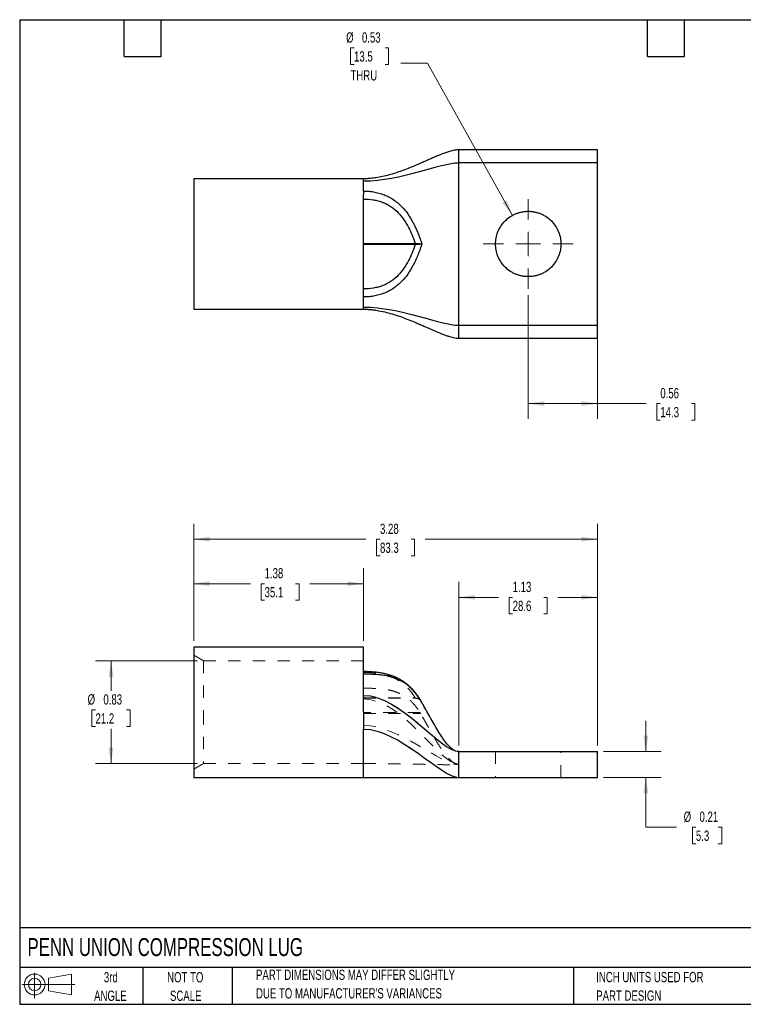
# Model space of a CAD drawing. Header units: inches. Extents: x 0.2 to 10.8, y 0.2 to 8.2.
# Tile 1 of 2: x 0.2 to 6.1, y 0.2 to 8.2. Entities that reach past the tile are written whole.
import ezdxf

# ---------------------------------------------------------------- set-up
doc = ezdxf.new("R2010")
doc.units = ezdxf.units.IN
doc.header["$MEASUREMENT"] = 0
doc.linetypes.add('HIDDEN', pattern=[0.075, 0.05, -0.025])
doc.layers.add('TEXT', color=140, linetype='Continuous', lineweight=25)
doc.styles.add('SLDTEXTSTYLE0', font='TXT', dxfattribs={"width": 0.7})
doc.dimstyles.new('SLDDIMSTYLE0', dxfattribs={"dimtxt": 0.084961, "dimasz": 0.13, "dimexe": 0, "dimexo": 0.0625, "dimgap": 0.02124, "dimtad": 0, "dimtih": 1, "dimtoh": 1, "dimrnd": 1e-09, "dimzin": 12, "dimdsep": 46, "dimtxsty": 'SLDTEXTSTYLE0', "dimsah": 1, "dimcen": 0.09, "dimadec": 0, "dimazin": 3, "dimtfac": 1, "dimtofl": 0, "dimtmove": 0, "dimatfit": 3, "dimfxl": 0, "dimfrac": 2, "dimtolj": 1, "dimtzin": 12, "dimarcsym": 0})
doc.dimstyles.new('SLDDIMSTYLE1', dxfattribs={"dimtxt": 0.084961, "dimasz": 0.13, "dimexe": 0, "dimexo": 0.0625, "dimgap": 0.02124, "dimtad": 0, "dimtih": 1, "dimtoh": 1, "dimrnd": 1e-09, "dimdsep": 46, "dimtxsty": 'SLDTEXTSTYLE0', "dimsah": 1, "dimcen": 0.09, "dimadec": 0, "dimazin": 2, "dimtfac": 1, "dimtofl": 0, "dimtmove": 0, "dimatfit": 3, "dimfxl": 0, "dimfrac": 2, "dimtolj": 1, "dimtzin": 12, "dimarcsym": 0})
doc.dimstyles.new('SLDDIMSTYLE2', dxfattribs={"dimtxt": 0.084961, "dimasz": 0.13, "dimexe": 0, "dimexo": 0.0625, "dimgap": 0.02124, "dimtad": 0, "dimtih": 1, "dimtoh": 1, "dimrnd": 1e-09, "dimdsep": 46, "dimtxsty": 'SLDTEXTSTYLE0', "dimsah": 1, "dimcen": 0.09, "dimadec": 0, "dimazin": 2, "dimtfac": 1, "dimtmove": 0, "dimatfit": 0, "dimfxl": 0, "dimfrac": 2, "dimtolj": 1, "dimtzin": 12, "dimarcsym": 0})
doc.dimstyles.new('SLDDIMSTYLE3', dxfattribs={"dimtxt": 0.084961, "dimasz": 0.13, "dimexe": 0, "dimexo": 0.0625, "dimgap": 0.02124, "dimtad": 0, "dimtih": 1, "dimtoh": 1, "dimrnd": 1e-09, "dimdsep": 46, "dimtxsty": 'SLDTEXTSTYLE0', "dimsah": 1, "dimcen": 0, "dimadec": 0, "dimazin": 2, "dimtfac": 1, "dimtofl": 0, "dimtmove": 0, "dimatfit": 3, "dimfxl": 0, "dimfrac": 2, "dimtolj": 1, "dimtzin": 12, "dimarcsym": 0})

# ---------------------------------------------------------------- blocks, each defined once
blk = doc.blocks.new('Block11')
at = {"color": 7, "linetype": 'Continuous', "lineweight": 18}
for p, q in [((0.1019, 0.2091), (0.1019, 0)), ((0.2157, 0.1641), (0.4006, 0.1981)), ((0.2157, 0.0628), (0.2157, 0.1641)), ((0.4006, 0.1981), (0.4006, 0.0288)), ((0, 0.1135), (0.4281, 0.1135)), ((0.2157, 0.0628), (0.4006, 0.0288))]:
    blk.add_line(p, q, dxfattribs=at)
for radius in [0.0846, 0.0506]:
    blk.add_circle((0.1019, 0.1135), radius, dxfattribs=at)
blk = doc.blocks.new('Block12')
at = {"color": 7, "linetype": 'Continuous'}
blk.add_blockref('Block11', (0, 0), dxfattribs=at)
blk = doc.blocks.new('_D')
at = {"color": 7, "linetype": 'Continuous', "lineweight": 0}
for p, q in [((1.6637, 3.2031), (1.6637, 3.7927)), ((3.0437, 3.2031), (3.0437, 3.7927)), ((1.6637, 3.6677), (2.1245, 3.6677)), ((2.2396, 3.6677), (2.2111, 3.6677)), ((2.2111, 3.6677), (2.2111, 3.5327)), ((2.4921, 3.6677), (2.5206, 3.6677)), ((2.5206, 3.6677), (2.5206, 3.5327)), ((3.0437, 3.6677), (2.6072, 3.6677)), ((2.2111, 3.5327), (2.2396, 3.5327)), ((2.5206, 3.5327), (2.4921, 3.5327))]:
    blk.add_line(p, q, dxfattribs=at)
at = {"color": 7, "linetype": 'Continuous', "lineweight": 18}
for points in [[(1.6637, 3.6677), (1.7937, 3.6477), (1.7937, 3.6877)], [(3.0437, 3.6677), (2.9137, 3.6877), (2.9137, 3.6477)]]:
    blk.add_solid(points, dxfattribs=at)
at = {"color": 7, "linetype": 'Continuous', "lineweight": 18, "char_height": 0.08333, "attachment_point": 1, "style": 'SLDTEXTSTYLE0'}
for s, insert in [('1.38', (2.2396, 3.7941)), ('35.1', (2.2396, 3.6401))]:
    blk.add_mtext(s, dxfattribs=dict(at, insert=insert))
blk = doc.blocks.new('_D_1')
at = {"color": 7, "linetype": 'Continuous', "lineweight": 0}
for p, q in [((3.8187, 2.3531), (3.8187, 3.6816)), ((4.9437, 2.3531), (4.9437, 3.6816)), ((3.8187, 3.5566), (4.1398, 3.5566)), ((4.2549, 3.5566), (4.2264, 3.5566)), ((4.2264, 3.5566), (4.2264, 3.4215)), ((4.5074, 3.5566), (4.5359, 3.5566)), ((4.5359, 3.5566), (4.5359, 3.4215)), ((4.9437, 3.5566), (4.6226, 3.5566)), ((4.2264, 3.4215), (4.2549, 3.4215)), ((4.5359, 3.4215), (4.5074, 3.4215))]:
    blk.add_line(p, q, dxfattribs=at)
at = {"color": 7, "linetype": 'Continuous', "lineweight": 18}
for points in [[(3.8187, 3.5566), (3.9487, 3.5366), (3.9487, 3.5766)], [(4.9437, 3.5566), (4.8137, 3.5766), (4.8137, 3.5366)]]:
    blk.add_solid(points, dxfattribs=at)
at = {"color": 7, "linetype": 'Continuous', "lineweight": 18, "char_height": 0.08333, "attachment_point": 1, "style": 'SLDTEXTSTYLE0'}
for s, insert in [('1.13', (4.2549, 3.683)), ('28.6', (4.2549, 3.5289))]:
    blk.add_mtext(s, dxfattribs=dict(at, insert=insert))
blk = doc.blocks.new('_D_2')
at = {"color": 7, "linetype": 'Continuous', "lineweight": 0}
for p, q in [((1.6637, 3.2031), (1.6637, 4.154)), ((4.9437, 2.3531), (4.9437, 4.154)), ((1.6637, 4.029), (3.0623, 4.029)), ((3.1774, 4.029), (3.1489, 4.029)), ((3.1489, 4.029), (3.1489, 3.894)), ((3.4299, 4.029), (3.4584, 4.029)), ((3.4584, 4.029), (3.4584, 3.894)), ((4.9437, 4.029), (3.5451, 4.029)), ((3.1489, 3.894), (3.1774, 3.894)), ((3.4584, 3.894), (3.4299, 3.894))]:
    blk.add_line(p, q, dxfattribs=at)
at = {"color": 7, "linetype": 'Continuous', "lineweight": 18}
for points in [[(1.6637, 4.029), (1.7937, 4.009), (1.7937, 4.049)], [(4.9437, 4.029), (4.8137, 4.049), (4.8137, 4.009)]]:
    blk.add_solid(points, dxfattribs=at)
at = {"color": 7, "linetype": 'Continuous', "lineweight": 18, "char_height": 0.08333, "attachment_point": 1, "style": 'SLDTEXTSTYLE0'}
for s, insert in [('3.28', (3.1774, 4.1554)), ('83.3', (3.1774, 4.0014))]:
    blk.add_mtext(s, dxfattribs=dict(at, insert=insert))
blk = doc.blocks.new('_D_3')
at = {"color": 7, "linetype": 'Continuous', "lineweight": 0}
for p, q in [((1.6937, 3.0401), (0.8672, 3.0401)), ((0.9922, 3.0401), (0.9922, 2.7965)), ((0.866, 2.6424), (0.8374, 2.6424)), ((0.8374, 2.6424), (0.8374, 2.5074)), ((1.1184, 2.6424), (1.147, 2.6424)), ((1.147, 2.6424), (1.147, 2.5074)), ((0.8374, 2.5074), (0.866, 2.5074)), ((0.9922, 2.2061), (0.9922, 2.4884)), ((1.147, 2.5074), (1.1184, 2.5074)), ((1.6937, 2.2061), (0.8672, 2.2061))]:
    blk.add_line(p, q, dxfattribs=at)
at = {"color": 7, "linetype": 'Continuous', "lineweight": 18}
for points in [[(0.9922, 3.0401), (0.9722, 2.9101), (1.0122, 2.9101)], [(0.9922, 2.2061), (1.0122, 2.3361), (0.9722, 2.3361)]]:
    blk.add_solid(points, dxfattribs=at)
at = {"color": 7, "linetype": 'Continuous', "lineweight": 18, "char_height": 0.08333, "attachment_point": 1, "style": 'SLDTEXTSTYLE0'}
for s, insert in [('%%c', (0.8018, 2.7689)), ('0.83', (0.9301, 2.7689)), ('21.2', (0.866, 2.6148))]:
    blk.add_mtext(s, dxfattribs=dict(at, insert=insert))
blk = doc.blocks.new('_D_4')
at = {"color": 7, "linetype": 'Continuous', "lineweight": 0}
for p, q in [((5.3375, 2.3031), (5.3375, 2.5531)), ((4.9937, 2.3031), (5.4625, 2.3031)), ((4.9937, 2.0931), (5.4625, 2.0931)), ((5.3375, 1.689), (5.3375, 2.0931)), ((5.5875, 1.689), (5.3375, 1.689)), ((5.7441, 1.689), (5.7156, 1.689)), ((5.7156, 1.689), (5.7156, 1.554)), ((5.9259, 1.689), (5.9544, 1.689)), ((5.9544, 1.689), (5.9544, 1.554)), ((5.7156, 1.554), (5.7441, 1.554)), ((5.9544, 1.554), (5.9259, 1.554))]:
    blk.add_line(p, q, dxfattribs=at)
at = {"color": 7, "linetype": 'Continuous', "lineweight": 18}
for points in [[(5.3375, 2.3031), (5.3575, 2.4331), (5.3175, 2.4331)], [(5.3375, 2.0931), (5.3175, 1.9631), (5.3575, 1.9631)]]:
    blk.add_solid(points, dxfattribs=at)
at = {"color": 7, "linetype": 'Continuous', "lineweight": 18, "char_height": 0.08333, "attachment_point": 1, "style": 'SLDTEXTSTYLE0'}
for s, insert in [('%%c', (5.6446, 1.8155)), ('0.21', (5.7729, 1.8155)), ('5.3', (5.7441, 1.6614))]:
    blk.add_mtext(s, dxfattribs=dict(at, insert=insert))
blk = doc.blocks.new('_D_7')
at = {"color": 7, "linetype": 'Continuous', "lineweight": 0}
for p, q in [((2.9664, 8.0211), (2.9379, 8.0211)), ((2.9379, 8.0211), (2.9379, 7.886)), ((3.2189, 8.0211), (3.2474, 8.0211)), ((3.2474, 8.0211), (3.2474, 7.886)), ((2.9379, 7.886), (2.9664, 7.886)), ((3.2474, 7.886), (3.2189, 7.886)), ((3.5643, 7.8977), (3.3456, 7.8977)), ((4.2527, 6.6596), (3.5643, 7.8977))]:
    blk.add_line(p, q, dxfattribs=at)
at = {"color": 7, "linetype": 'Continuous', "lineweight": 18}
blk.add_solid([(4.2527, 6.6596), (4.207, 6.783), (4.172, 6.7635)], dxfattribs=at)
at = {"color": 7, "linetype": 'Continuous', "lineweight": 18, "char_height": 0.08333, "attachment_point": 1, "style": 'SLDTEXTSTYLE0'}
for s, insert in [('%%c', (2.9023, 8.1475)), ('0.53', (3.0306, 8.1475)), ('13.5', (2.9664, 7.9934)), ('THRU', (2.9374, 7.8394))]:
    blk.add_mtext(s, dxfattribs=dict(at, insert=insert))
blk = doc.blocks.new('_D_8')
at = {"color": 7, "linetype": 'Continuous', "lineweight": 0}
for p, q in [((4.3817, 6.0121), (4.3817, 5.0059)), ((4.9437, 5.7171), (4.9437, 5.0059)), ((4.3817, 5.1309), (4.9437, 5.1309)), ((4.9437, 5.1309), (5.3396, 5.1309)), ((5.4548, 5.1309), (5.4263, 5.1309)), ((5.4263, 5.1309), (5.4263, 4.9959)), ((5.7073, 5.1309), (5.7358, 5.1309)), ((5.7358, 5.1309), (5.7358, 4.9959)), ((5.4263, 4.9959), (5.4548, 4.9959)), ((5.7358, 4.9959), (5.7073, 4.9959))]:
    blk.add_line(p, q, dxfattribs=at)
at = {"color": 7, "linetype": 'Continuous', "lineweight": 18}
for points in [[(4.3817, 5.1309), (4.5117, 5.1109), (4.5117, 5.1509)], [(4.9437, 5.1309), (4.8137, 5.1509), (4.8137, 5.1109)]]:
    blk.add_solid(points, dxfattribs=at)
at = {"color": 7, "linetype": 'Continuous', "lineweight": 18, "char_height": 0.08333, "attachment_point": 1, "style": 'SLDTEXTSTYLE0'}
for s, insert in [('0.56', (5.4548, 5.2574)), ('14.3', (5.4548, 5.1033))]:
    blk.add_mtext(s, dxfattribs=dict(at, insert=insert))
blk = doc.blocks.new('SW_CENTERMARKSYMBOL_0')
at = {"color": 0, "linetype": 'Continuous', "lineweight": 18}
for p, q in [((0, 0.2), (0, 0.3655)), ((0, 0), (0, 0.1)), ((-0.2, 0), (-0.3655, 0)), ((0, 0), (-0.1, 0)), ((0, 0), (0, -0.1)), ((0, 0), (0.1, 0)), ((0.2, 0), (0.3655, 0)), ((0, -0.2), (0, -0.3655))]:
    blk.add_line(p, q, dxfattribs=at)

msp = doc.modelspace()

# ---------------------------------------------------------------- linework, layer by layer
for p, q in [((4.9437, 7.1931), (3.8187, 7.1931)), ((3.8187, 5.7671), (3.8187, 7.0881)), ((4.9437, 7.0881), (3.8187, 7.0881)), ((4.9437, 5.7671), (4.9437, 7.0881)), ((3.0437, 6.9576), (1.6637, 6.9576)), ((1.6637, 6.9576), (1.6637, 5.8976)), ((3.0437, 5.9973), (3.0437, 6.8298)), ((3.0437, 6.4326), (3.4637, 6.4326)), ((3.4637, 6.4226), (3.0437, 6.4226)), ((3.4637, 6.4226), (3.4637, 6.4326)), ((1.6637, 5.8976), (3.0437, 5.8976)), ((3.8187, 5.7671), (4.9437, 5.7671)), ((3.8187, 5.6621), (4.9437, 5.6621)), ((3.0437, 3.1531), (1.6637, 3.1531)), ((1.6637, 3.1531), (1.6637, 2.6231)), ((3.0437, 2.9325), (3.0437, 3.1531)), ((3.5107, 2.7142), (3.5174, 2.7029)), ((3.5174, 2.7029), (3.5111, 2.7131)), ((3.8187, 2.3031), (4.9437, 2.3031)), ((1.6637, 2.0931), (3.0437, 2.0931)), ((3.0437, 2.0931), (3.8187, 2.0931)), ((3.8187, 2.0931), (4.9437, 2.0931))]:
    msp.add_line(p, q)
at = {"color": 7, "linetype": 'HIDDEN', "lineweight": 18}
for p, q in [((1.7437, 3.0401), (1.6636, 3.0863)), ((1.7437, 3.0401), (1.7437, 2.6231)), ((3.0437, 3.0401), (1.7437, 3.0401)), ((3.0437, 2.9325), (3.0437, 2.9105)), ((3.0437, 2.62), (3.0437, 2.8183)), ((3.0437, 2.7389), (3.4637, 2.7389)), ((3.0437, 2.7376), (3.4637, 2.7376)), ((3.4637, 2.7389), (3.4637, 2.7376)), ((3.5066, 2.7166), (3.5174, 2.7029)), ((3.5072, 2.72), (3.5107, 2.7142)), ((1.7437, 2.6231), (1.7437, 2.2061)), ((3.5025, 2.62), (3.0437, 2.62)), ((3.0437, 2.6133), (3.5067, 2.6133)), ((4.1162, 2.3031), (4.1162, 2.0931)), ((4.6472, 2.0931), (4.6472, 2.3031)), ((1.6636, 2.1598), (1.7437, 2.2061)), ((1.7437, 2.2061), (3.0437, 2.2061)), ((3.8187, 2.1956), (3.8187, 2.2006))]:
    msp.add_line(p, q, dxfattribs=at)
for points, knots in [([(3.8187, 7.1931), (3.8122, 7.1928), (3.7991, 7.1924), (3.7731, 7.1881), (3.7424, 7.1801), (3.709, 7.1689), (3.6797, 7.1578), (3.6545, 7.1476), (3.6328, 7.1385), (3.6138, 7.1304), (3.5924, 7.121), (3.5681, 7.1103), (3.538, 7.097), (3.5038, 7.082), (3.4631, 7.0644), (3.4171, 7.0454), (3.3676, 7.0261), (3.3166, 7.008), (3.2645, 6.9918), (3.2114, 6.9779), (3.1628, 6.968), (3.1195, 6.9619), (3.0818, 6.9583), (3.0564, 6.9578), (3.0437, 6.9576)], [0, 0, 0, 0, 0.020667, 0.042303, 0.087545, 0.132323, 0.172877, 0.207056, 0.237798, 0.265205, 0.288761, 0.330262, 0.371048, 0.420227, 0.479063, 0.546425, 0.615164, 0.683171, 0.749723, 0.814263, 0.87706, 0.918295, 0.959168, 1, 1, 1, 1]), ([(4.9437, 7.0881), (4.9437, 7.1018), (4.9437, 7.1156), (4.9437, 7.141), (4.9437, 7.1526), (4.9437, 7.1721), (4.9437, 7.1798), (4.9437, 7.1904), (4.9437, 7.1931), (4.9437, 7.1931)], [0, 0, 0, 0, 0.25, 0.25, 0.5, 0.5, 0.75, 0.75, 1, 1, 1, 1]), ([(3.0437, 6.8576), (3.046, 6.8577), (3.051, 6.8578), (3.0587, 6.8577), (3.0679, 6.8573), (3.0784, 6.8567), (3.0937, 6.8554), (3.1128, 6.8532), (3.1428, 6.8482), (3.1803, 6.839), (3.223, 6.8234), (3.264, 6.8029), (3.3012, 6.7786), (3.3355, 6.7503), (3.3751, 6.7102), (3.4178, 6.6536), (3.4511, 6.594), (3.4742, 6.5441), (3.4895, 6.5069), (3.5041, 6.4679), (3.5129, 6.4412), (3.5174, 6.4276)], [0, 0, 0, 0, 0.009554, 0.020018, 0.0314, 0.046985, 0.062658, 0.093629, 0.125067, 0.186181, 0.250155, 0.310878, 0.375186, 0.436059, 0.500474, 0.619293, 0.749735, 0.808837, 0.870323, 0.934088, 1, 1, 1, 1]), ([(3.0437, 6.8576), (3.0437, 6.8554), (3.0437, 6.8509), (3.0437, 6.844), (3.0437, 6.837), (3.0437, 6.8322), (3.0437, 6.8298)], [0, 0, 0, 0, 0.253041, 0.50398, 0.75293, 1, 1, 1, 1]), ([(3.0437, 6.7923), (3.0705, 6.7923), (3.097, 6.7903), (3.1364, 6.7839), (3.1496, 6.7812), (3.1753, 6.7745), (3.1879, 6.7706), (3.2123, 6.7613), (3.2242, 6.756), (3.2471, 6.7441), (3.2583, 6.7374), (3.29, 6.7157), (3.3089, 6.6992), (3.3431, 6.6632), (3.3582, 6.644), (3.3853, 6.6043), (3.3974, 6.5837), (3.4195, 6.5415), (3.4295, 6.5199), (3.4477, 6.4765), (3.456, 6.4546), (3.4637, 6.4326)], [0, 0, 0, 0, 0.125, 0.125, 0.1875, 0.1875, 0.25, 0.25, 0.3125, 0.3125, 0.375, 0.375, 0.5, 0.5, 0.625, 0.625, 0.75, 0.75, 0.875, 0.875, 1, 1, 1, 1]), ([(4.3817, 6.1621), (4.3784, 6.1621), (4.372, 6.1622), (4.3623, 6.1627), (4.3526, 6.1636), (4.343, 6.1649), (4.3281, 6.1673), (4.3082, 6.172), (4.2835, 6.1805), (4.2593, 6.1914), (4.2281, 6.2097), (4.1926, 6.2385), (4.1581, 6.281), (4.1335, 6.3286), (4.1192, 6.378), (4.1147, 6.4276), (4.1192, 6.4771), (4.1335, 6.5266), (4.1581, 6.5742), (4.1926, 6.6167), (4.2281, 6.6455), (4.2593, 6.6637), (4.2835, 6.6747), (4.3082, 6.6832), (4.3302, 6.6883), (4.3493, 6.6913), (4.3655, 6.6928), (4.3763, 6.693), (4.3817, 6.6931)], [0, 0, 0, 0, 0.011674, 0.023326, 0.034972, 0.046628, 0.058309, 0.089193, 0.120101, 0.152273, 0.184469, 0.250118, 0.315768, 0.380053, 0.441772, 0.500003, 0.558234, 0.619953, 0.684238, 0.749887, 0.815537, 0.847708, 0.879904, 0.910788, 0.941696, 0.961137, 0.980548, 1, 1, 1, 1]), ([(4.3817, 6.6931), (4.3849, 6.6931), (4.3914, 6.693), (4.4011, 6.6924), (4.4108, 6.6916), (4.4204, 6.6903), (4.4353, 6.6878), (4.4552, 6.6832), (4.4799, 6.6747), (4.504, 6.6637), (4.5352, 6.6455), (4.5708, 6.6167), (4.6052, 6.5742), (4.6299, 6.5266), (4.6441, 6.4771), (4.6487, 6.4276), (4.6441, 6.378), (4.6299, 6.3286), (4.6052, 6.281), (4.5708, 6.2385), (4.5352, 6.2097), (4.504, 6.1914), (4.4799, 6.1805), (4.4552, 6.172), (4.4332, 6.1668), (4.414, 6.1639), (4.3979, 6.1624), (4.3871, 6.1622), (4.3817, 6.1621)], [0, 0, 0, 0, 0.011674, 0.023326, 0.034972, 0.046628, 0.058309, 0.089193, 0.120101, 0.152273, 0.184469, 0.250118, 0.315768, 0.380053, 0.441772, 0.500003, 0.558234, 0.619953, 0.684238, 0.749887, 0.815537, 0.847708, 0.879904, 0.910788, 0.941696, 0.961137, 0.980548, 1, 1, 1, 1]), ([(3.5174, 6.4276), (3.5148, 6.4198), (3.5098, 6.4042), (3.5018, 6.3813), (3.4935, 6.359), (3.485, 6.3372), (3.4761, 6.316), (3.467, 6.2954), (3.4483, 6.2562), (3.4178, 6.2015), (3.375, 6.1448), (3.3353, 6.1047), (3.301, 6.0764), (3.2639, 6.0522), (3.2231, 6.0318), (3.1804, 6.0162), (3.1429, 6.007), (3.1126, 6.0019), (3.0895, 5.9993), (3.0665, 5.9976), (3.0513, 5.9974), (3.0437, 5.9973)], [0, 0, 0, 0, 0.037933, 0.075186, 0.111731, 0.147542, 0.182597, 0.216877, 0.250367, 0.380851, 0.499708, 0.564332, 0.625397, 0.689284, 0.749636, 0.813591, 0.874689, 0.906653, 0.938107, 0.969179, 1, 1, 1, 1]), ([(3.4637, 6.4226), (3.456, 6.4005), (3.4476, 6.3785), (3.4294, 6.3351), (3.4194, 6.3135), (3.3973, 6.2713), (3.3852, 6.2507), (3.3581, 6.2111), (3.3431, 6.1919), (3.3089, 6.1559), (3.2897, 6.1392), (3.2477, 6.1106), (3.225, 6.0987), (3.1881, 6.0847), (3.1754, 6.0807), (3.1498, 6.074), (3.1368, 6.0713), (3.0975, 6.0649), (3.0706, 6.0629), (3.0437, 6.0629)], [0, 0, 0, 0, 0.125, 0.125, 0.25, 0.25, 0.375, 0.375, 0.5, 0.5, 0.625, 0.625, 0.75, 0.75, 0.8125, 0.8125, 0.875, 0.875, 1, 1, 1, 1]), ([(3.4637, 6.4326), (3.465, 6.4325), (3.4677, 6.4324), (3.4718, 6.4322), (3.476, 6.4319), (3.4813, 6.4315), (3.4878, 6.431), (3.4947, 6.4304), (3.5015, 6.4297), (3.5079, 6.429), (3.5134, 6.4283), (3.5163, 6.4278), (3.5174, 6.4276)], [0, 0, 0, 0, 0.0584551, 0.1196429, 0.1835686, 0.2502104, 0.3669412, 0.4998963, 0.6083739, 0.7498921, 0.9054133, 1, 1, 1, 1]), ([(3.5174, 6.4276), (3.5167, 6.4275), (3.5152, 6.4272), (3.512, 6.4267), (3.5072, 6.4261), (3.5015, 6.4254), (3.4947, 6.4247), (3.4878, 6.4241), (3.48, 6.4235), (3.472, 6.423), (3.4664, 6.4227), (3.4637, 6.4226)], [0, 0, 0, 0, 0.0565746, 0.1397244, 0.2502525, 0.3917999, 0.5002682, 0.6332151, 0.7499736, 0.8804399, 1, 1, 1, 1]), ([(3.0437, 5.8976), (3.0562, 5.8974), (3.081, 5.8969), (3.1177, 5.8935), (3.1631, 5.8872), (3.2166, 5.8762), (3.2775, 5.8597), (3.3377, 5.84), (3.3973, 5.8178), (3.4485, 5.7969), (3.4909, 5.7788), (3.5237, 5.7645), (3.553, 5.7515), (3.5791, 5.74), (3.5994, 5.7311), (3.6154, 5.7241), (3.6279, 5.7188), (3.641, 5.7132), (3.6551, 5.7074), (3.6705, 5.7011), (3.6886, 5.694), (3.7095, 5.6862), (3.7315, 5.6787), (3.7535, 5.6722), (3.7745, 5.6671), (3.7962, 5.6631), (3.8113, 5.6624), (3.8187, 5.6621)], [0, 0, 0, 0, 0.040116, 0.079912, 0.119672, 0.191438, 0.265859, 0.343972, 0.424909, 0.507383, 0.559592, 0.607019, 0.649535, 0.687142, 0.72072, 0.738068, 0.756116, 0.774774, 0.793941, 0.815714, 0.839804, 0.868554, 0.900666, 0.925964, 0.95141, 0.976231, 1, 1, 1, 1]), ([(4.9437, 5.6621), (4.9437, 5.6621), (4.9437, 5.6648), (4.9437, 5.6753), (4.9437, 5.6831), (4.9437, 5.7026), (4.9437, 5.7142), (4.9437, 5.7396), (4.9437, 5.7533), (4.9437, 5.7671)], [0, 0, 0, 0, 0.25, 0.25, 0.5, 0.5, 0.75, 0.75, 1, 1, 1, 1]), ([(3.5121, 2.7121), (3.506, 2.7221), (3.4943, 2.7415), (3.4751, 2.7686), (3.4558, 2.7929), (3.4368, 2.814), (3.4178, 2.8326), (3.3995, 2.8485), (3.3814, 2.8625), (3.3624, 2.8756), (3.3409, 2.8888), (3.3173, 2.9011), (3.2945, 2.9112), (3.2771, 2.9179), (3.2631, 2.9228), (3.2489, 2.9273), (3.2293, 2.9327), (3.2038, 2.9387), (3.1723, 2.9444), (3.1347, 2.9492), (3.0911, 2.9526), (3.0601, 2.9531), (3.0437, 2.9533)], [0, 0, 0, 0, 0.080749, 0.156019, 0.22591, 0.290111, 0.347367, 0.397369, 0.440148, 0.481311, 0.527661, 0.578055, 0.621016, 0.653156, 0.669004, 0.692693, 0.724395, 0.764292, 0.812203, 0.867285, 0.929736, 1, 1, 1, 1]), ([(3.5111, 2.7131), (3.505, 2.7234), (3.4906, 2.7476), (3.4657, 2.7805), (3.4375, 2.8117), (3.4089, 2.8378), (3.3778, 2.8606), (3.3447, 2.88), (3.3105, 2.8957), (3.2721, 2.9088), (3.2299, 2.9189), (3.1848, 2.9258), (3.1382, 2.9299), (3.091, 2.9322), (3.0595, 2.9324), (3.0437, 2.9325)], [0, 0, 0, 0, 0.090975, 0.213431, 0.296199, 0.379766, 0.465015, 0.530805, 0.597852, 0.665264, 0.733017, 0.801255, 0.868145, 0.93413, 1, 1, 1, 1]), ([(3.8187, 2.3031), (3.8105, 2.304), (3.7938, 2.3059), (3.7707, 2.3188), (3.7491, 2.336), (3.7232, 2.3627), (3.6939, 2.4004), (3.6614, 2.4495), (3.6292, 2.5031), (3.5975, 2.559), (3.566, 2.6157), (3.5395, 2.6638), (3.5231, 2.6927), (3.5173, 2.7029)], [0, 0, 0, 0, 0.047614, 0.097621, 0.151501, 0.208822, 0.3143, 0.430093, 0.552794, 0.679032, 0.805864, 0.93154, 1, 1, 1, 1]), ([(1.6637, 2.6231), (1.6637, 2.5537), (1.6637, 2.4843), (1.6637, 2.3561), (1.6637, 2.2974), (1.6637, 2.1992), (1.6637, 2.16), (1.6637, 2.1069), (1.6637, 2.0931), (1.6637, 2.0931)], [0, 0, 0, 0, 0.25, 0.25, 0.5, 0.5, 0.75, 0.75, 1, 1, 1, 1]), ([(3.0437, 2.0931), (3.0437, 2.0931), (3.0437, 2.1026), (3.0437, 2.1398), (3.0437, 2.1674), (3.0437, 2.2378), (3.0437, 2.2805), (3.0437, 2.3767), (3.0437, 2.43), (3.0437, 2.4859)], [0, 0, 0, 0, 0.25, 0.25, 0.5, 0.5, 0.75, 0.75, 1, 1, 1, 1]), ([(4.9437, 2.1981), (4.9437, 2.2118), (4.9437, 2.2255), (4.9437, 2.2509), (4.9437, 2.2626), (4.9437, 2.282), (4.9437, 2.2898), (4.9437, 2.3003), (4.9437, 2.3031), (4.9437, 2.3031)], [0, 0, 0, 0, 0.25, 0.25, 0.5, 0.5, 0.75, 0.75, 1, 1, 1, 1]), ([(4.9437, 2.0931), (4.9437, 2.0931), (4.9437, 2.0958), (4.9437, 2.1063), (4.9437, 2.1141), (4.9437, 2.1335), (4.9437, 2.1452), (4.9437, 2.1706), (4.9437, 2.1843), (4.9437, 2.1981)], [0, 0, 0, 0, 0.25, 0.25, 0.5, 0.5, 0.75, 0.75, 1, 1, 1, 1])]:
    msp.add_open_spline(points, degree=3, knots=knots)
for points in [[(3.8187, 7.0881), (3.8187, 7.1007), (3.8187, 7.1267), (3.8187, 7.162), (3.8187, 7.187), (3.8187, 7.1931), (3.8187, 7.1931)], [(3.0437, 6.9395), (3.3477, 6.9395), (3.6667, 7.0881), (3.8187, 7.0881)], [(3.0437, 6.9395), (3.0437, 6.9515), (3.0437, 6.9576), (3.0437, 6.9576)], [(3.0437, 6.8576), (3.0437, 6.895), (3.0437, 6.923), (3.0437, 6.9395)], [(3.0437, 5.9156), (3.0437, 5.9322), (3.0437, 5.96), (3.0437, 5.9973)], [(3.0437, 5.9156), (3.3477, 5.9156), (3.6667, 5.7671), (3.8187, 5.7671)], [(3.0437, 5.8976), (3.0437, 5.8976), (3.0437, 5.9037), (3.0437, 5.9156)], [(3.8187, 5.6621), (3.8187, 5.6621), (3.8187, 5.6681), (3.8187, 5.6931), (3.8187, 5.7285), (3.8187, 5.7545), (3.8187, 5.7671)], [(3.0437, 2.7602), (3.0437, 2.822), (3.0437, 2.8806), (3.0437, 2.9325)], [(3.0437, 2.6231), (3.0437, 2.6693), (3.0437, 2.7156), (3.0437, 2.7602)], [(3.0437, 2.7602), (3.3477, 2.7602), (3.6667, 2.3031), (3.8187, 2.3031)], [(3.0437, 2.6231), (3.0437, 2.612), (3.0437, 2.5899), (3.0437, 2.5563), (3.0437, 2.522), (3.0437, 2.4982), (3.0437, 2.4859)], [(3.0437, 2.4859), (3.3375, 2.4859), (3.6718, 2.0931), (3.8187, 2.0931)], [(3.8187, 2.1981), (3.8187, 2.2125), (3.8187, 2.2412), (3.8187, 2.2765), (3.8187, 2.2985), (3.8187, 2.3031), (3.8187, 2.3031)], [(3.8187, 2.0931), (3.8187, 2.0931), (3.8187, 2.0977), (3.8187, 2.1196), (3.8187, 2.1549), (3.8187, 2.1837), (3.8187, 2.1981)]]:
    msp.add_open_spline(points, degree=3)
for points, knots in [([(3.4637, 2.7389), (3.456, 2.7517), (3.4476, 2.7644), (3.4294, 2.7895), (3.4194, 2.8019), (3.3973, 2.8263), (3.3852, 2.8382), (3.3581, 2.8611), (3.3431, 2.8721), (3.3089, 2.8929), (3.2897, 2.9026), (3.2477, 2.9191), (3.225, 2.9259), (3.1881, 2.934), (3.1754, 2.9364), (3.1498, 2.9402), (3.1368, 2.9418), (3.0975, 2.9454), (3.0706, 2.9466), (3.0437, 2.9466)], [0, 0, 0, 0, 0.125, 0.125, 0.25, 0.25, 0.375, 0.375, 0.5, 0.5, 0.625, 0.625, 0.75, 0.75, 0.8125, 0.8125, 0.875, 0.875, 1, 1, 1, 1]), ([(3.0437, 2.9466), (3.0705, 2.9466), (3.097, 2.9455), (3.1364, 2.9418), (3.1496, 2.9402), (3.1753, 2.9364), (3.1879, 2.9341), (3.2123, 2.9287), (3.2242, 2.9257), (3.2471, 2.9188), (3.2583, 2.9149), (3.29, 2.9024), (3.3089, 2.8929), (3.3431, 2.8721), (3.3582, 2.861), (3.3853, 2.8381), (3.3974, 2.8262), (3.4195, 2.8018), (3.4295, 2.7894), (3.4477, 2.7643), (3.456, 2.7517), (3.4637, 2.7389)], [0, 0, 0, 0, 0.125, 0.125, 0.1875, 0.1875, 0.25, 0.25, 0.3125, 0.3125, 0.375, 0.375, 0.5, 0.5, 0.625, 0.625, 0.75, 0.75, 0.875, 0.875, 1, 1, 1, 1]), ([(3.0437, 2.9329), (3.0514, 2.9327), (3.0669, 2.9323), (3.0899, 2.9319), (3.1128, 2.9311), (3.1378, 2.9297), (3.1651, 2.9276), (3.1945, 2.9243), (3.2229, 2.9198), (3.2502, 2.9141), (3.2763, 2.9072), (3.2989, 2.8996), (3.3183, 2.8919), (3.3346, 2.8845), (3.3505, 2.8764), (3.3712, 2.8645), (3.3955, 2.848), (3.4221, 2.8261), (3.446, 2.8026), (3.4668, 2.7788), (3.4785, 2.763), (3.4841, 2.7553)], [0, 0, 0, 0, 0.036934, 0.073709, 0.110148, 0.147138, 0.194784, 0.243713, 0.294362, 0.341618, 0.390515, 0.441525, 0.476886, 0.513174, 0.550506, 0.588986, 0.667314, 0.74995, 0.83711, 0.921791, 1, 1, 1, 1]), ([(3.0437, 2.8183), (3.0437, 2.822), (3.0437, 2.8295), (3.0437, 2.8404), (3.0437, 2.8511), (3.0437, 2.8616), (3.0437, 2.8718), (3.0437, 2.8818), (3.0437, 2.8916), (3.0437, 2.9012), (3.0437, 2.9074), (3.0437, 2.9105)], [0, 0, 0, 0, 0.111646, 0.222919, 0.333921, 0.444755, 0.555523, 0.666329, 0.777275, 0.888465, 1, 1, 1, 1]), ([(3.0437, 2.8183), (3.0512, 2.8183), (3.066, 2.8183), (3.0875, 2.818), (3.1079, 2.8175), (3.1359, 2.8165), (3.1701, 2.8146), (3.2115, 2.8103), (3.2506, 2.8038), (3.2879, 2.7945), (3.3221, 2.7825), (3.3525, 2.7685), (3.3799, 2.7524), (3.4036, 2.7354), (3.425, 2.7172), (3.4433, 2.699), (3.4597, 2.6805), (3.4746, 2.6617), (3.4891, 2.6414), (3.498, 2.6273), (3.5025, 2.62)], [0, 0, 0, 0, 0.033877, 0.066043, 0.096513, 0.125299, 0.191555, 0.250624, 0.314232, 0.375671, 0.436831, 0.500413, 0.5608, 0.625411, 0.685753, 0.750566, 0.80699, 0.867315, 0.931629, 1, 1, 1, 1]), ([(3.0437, 2.731), (3.0437, 2.7538), (3.0437, 2.7834), (3.0437, 2.8112), (3.0437, 2.8183)], [0.9154673, 0.9154673, 0.9154673, 0.9154673, 0.9779673, 1, 1, 1, 1]), ([(3.5174, 2.7029), (3.5167, 2.704), (3.5152, 2.7067), (3.512, 2.7114), (3.5072, 2.7173), (3.5015, 2.723), (3.4947, 2.7283), (3.4878, 2.7325), (3.48, 2.736), (3.472, 2.7383), (3.4664, 2.7387), (3.4637, 2.7389)], [0, 0, 0, 0, 0.0565746, 0.1397244, 0.2502525, 0.3917999, 0.5002682, 0.6332151, 0.7499736, 0.8804399, 1, 1, 1, 1]), ([(3.4637, 2.7389), (3.465, 2.7389), (3.4677, 2.7387), (3.4718, 2.7381), (3.476, 2.7371), (3.4813, 2.7354), (3.4878, 2.7325), (3.4947, 2.7283), (3.5015, 2.723), (3.5079, 2.7165), (3.5134, 2.7096), (3.5163, 2.7048), (3.5174, 2.7029)], [0, 0, 0, 0, 0.0584551, 0.1196429, 0.1835686, 0.2502104, 0.3669412, 0.4998963, 0.6083739, 0.7498921, 0.9054133, 1, 1, 1, 1]), ([(3.4637, 2.7376), (3.47, 2.7369), (3.4799, 2.7358), (3.493, 2.729), (3.5017, 2.7233), (3.5056, 2.718), (3.5066, 2.7166)], [0, 0, 0, 0, 0.378392, 0.603397, 0.89523, 1, 1, 1, 1]), ([(3.5067, 2.6133), (3.5067, 2.6133), (3.507, 2.6128), (3.5058, 2.6146), (3.5037, 2.6182), (3.5025, 2.62)], [0, 0, 0, 0, 0.001819, 0.489077, 1, 1, 1, 1]), ([(3.8187, 2.2006), (3.8106, 2.2015), (3.7939, 2.2034), (3.7709, 2.2161), (3.7494, 2.233), (3.7235, 2.2594), (3.6941, 2.2967), (3.6615, 2.3452), (3.6293, 2.3981), (3.5974, 2.4534), (3.5658, 2.5094), (3.5357, 2.5629), (3.5158, 2.5973), (3.5066, 2.6133)], [0, 0, 0, 0, 0.045832, 0.093994, 0.145868, 0.201033, 0.302492, 0.413811, 0.531737, 0.653041, 0.774909, 0.895669, 1, 1, 1, 1]), ([(3.0437, 2.4859), (3.0437, 2.43), (3.0437, 2.3767), (3.0437, 2.2805), (3.0437, 2.2378), (3.0437, 2.1674), (3.0437, 2.1398), (3.0437, 2.1026), (3.0437, 2.0931), (3.0437, 2.0931)], [0, 0, 0, 0, 0.25, 0.25, 0.5, 0.5, 0.75, 0.75, 1, 1, 1, 1]), ([(3.8187, 2.3031), (3.8187, 2.3027), (3.8187, 2.3019), (3.8187, 2.2956), (3.8187, 2.2859), (3.8187, 2.2728), (3.8187, 2.2568), (3.8187, 2.2385), (3.8187, 2.2199), (3.8187, 2.2074), (3.8187, 2.2019)], [0, 0, 0, 0, 0.12796, 0.25592, 0.38388, 0.51184, 0.639799, 0.767759, 0.895719, 1, 1, 1, 1]), ([(3.0437, 2.2061), (3.0681, 2.206), (3.1161, 2.2059), (3.1862, 2.2053), (3.2518, 2.2045), (3.3113, 2.2036), (3.3637, 2.2028), (3.4086, 2.2021), (3.4484, 2.2014), (3.4861, 2.2007), (3.5246, 2.2), (3.5641, 2.1993), (3.6042, 2.1985), (3.6448, 2.1978), (3.6871, 2.1971), (3.7313, 2.1964), (3.7756, 2.1958), (3.8048, 2.1956), (3.8187, 2.1956)], [0, 0, 0, 0, 0.094546, 0.185919, 0.271184, 0.348408, 0.416437, 0.47375, 0.522321, 0.570435, 0.619928, 0.671401, 0.7233, 0.774962, 0.828599, 0.887065, 0.946192, 1, 1, 1, 1]), ([(3.8187, 2.1943), (3.8187, 2.1887), (3.8187, 2.1762), (3.8187, 2.1576), (3.8187, 2.1393), (3.8187, 2.1233), (3.8187, 2.1102), (3.8187, 2.1005), (3.8187, 2.0942), (3.8187, 2.0935), (3.8187, 2.0931)], [0, 0, 0, 0, 0.104281, 0.232241, 0.360201, 0.48816, 0.61612, 0.74408, 0.87204, 1, 1, 1, 1])]:
    msp.add_open_spline(points, degree=3, knots=knots, dxfattribs=at)
for points in [[(3.0437, 2.7602), (3.3477, 2.7602), (3.6667, 2.3031), (3.8187, 2.3031)], [(3.0437, 2.731), (3.3683, 2.731), (3.6564, 2.2006), (3.8187, 2.2006)], [(3.0437, 2.6231), (3.0437, 2.6593), (3.0437, 2.6956), (3.0437, 2.731)], [(3.0437, 2.6231), (3.0437, 2.5768), (3.0437, 2.5306), (3.0437, 2.4859)], [(3.0437, 2.6231), (3.0437, 2.5868), (3.0437, 2.5505), (3.0437, 2.5151)], [(3.0437, 2.5151), (3.0437, 2.5505), (3.0437, 2.5868), (3.0437, 2.6231)], [(3.0437, 2.62), (3.0437, 2.6157), (3.0437, 2.6133), (3.0437, 2.6133)], [(3.0437, 2.5151), (3.0437, 2.4924), (3.0437, 2.4485), (3.0437, 2.3888), (3.0437, 2.336), (3.0437, 2.2908), (3.0437, 2.2542), (3.0437, 2.227), (3.0437, 2.21), (3.0437, 2.2041), (3.0437, 2.21), (3.0437, 2.227), (3.0437, 2.2542), (3.0437, 2.2908), (3.0437, 2.336), (3.0437, 2.3888), (3.0437, 2.4485), (3.0437, 2.4924), (3.0437, 2.5151)], [(3.0437, 2.5151), (3.336, 2.5151), (3.6725, 2.1956), (3.8187, 2.1956)], [(3.0437, 2.4859), (3.3375, 2.4859), (3.6718, 2.0931), (3.8187, 2.0931)]]:
    msp.add_open_spline(points, degree=3, dxfattribs=at)
at = {"layer": 'TEXT'}
for p, q in [((0.25, 8.25), (10.75, 8.25)), ((0.25, 8.25), (0.25, 0.25)), ((1.1, 7.95), (1.1, 8.25)), ((1.4, 7.95), (1.4, 8.25)), ((5.35, 7.95), (5.35, 8.25)), ((5.65, 7.95), (5.65, 8.25)), ((1.1, 7.95), (1.4, 7.95)), ((5.35, 7.95), (5.65, 7.95)), ((10.75, 0.8711), (0.25, 0.8711)), ((10.75, 0.55), (0.25, 0.55)), ((1.25, 0.55), (1.25, 0.25)), ((1.9768, 0.55), (1.9768, 0.25)), ((4.7499, 0.55), (4.7499, 0.25)), ((0.25, 0.25), (10.75, 0.25))]:
    msp.add_line(p, q, dxfattribs=at)

# ---------------------------------------------------------------- block references
at = {"color": 7, "linetype": 'Continuous', "lineweight": 0}
msp.add_blockref('SW_CENTERMARKSYMBOL_0', (4.3817, 6.4276), dxfattribs=at)
at = {"layer": 'TEXT'}
msp.add_blockref('Block12', (0.2692, 0.2974), dxfattribs=at)

# ---------------------------------------------------------------- texts
at = {"layer": 'TEXT', "style": 'SLDTEXTSTYLE0'}
for s, insert, char_height, attachment_point in [('PENN UNION COMPRESSION LUG', (0.3136, 0.788), 0.145833, 1), ('3rd', (0.9906, 0.5117), 0.08333, 2), ('NOT TO', (1.5951, 0.5117), 0.08333, 2), ('PART DIMENSIONS MAY DIFFER SLIGHTLY', (2.1701, 0.5315), 0.083333, 1), ('INCH UNITS USED FOR', (4.9342, 0.5129), 0.083333, 1), ('ANGLE', (0.9868, 0.3612), 0.08333, 2), ('SCALE', (1.5989, 0.3612), 0.08333, 2), ("DUE TO MANUFACTURER'S VARIANCES", (2.1701, 0.381), 0.083333, 1), ('PART DESIGN', (4.9342, 0.3624), 0.083333, 1)]:
    msp.add_mtext(s, dxfattribs=dict(at, insert=insert, char_height=char_height, attachment_point=attachment_point))

# ---------------------------------------------------------------- dimensions: what is measured, and where the dimension line sits
at = {"color": 7, "linetype": 'Continuous', "lineweight": 18}
dim = msp.add_diameter_dim_2p(p1=(4.5107, 6.1955), p2=(4.2527, 6.6596), text='<>\\PTHRU', dimstyle='SLDDIMSTYLE3', dxfattribs=at)
dim.commit()
dim.dimension.update_dxf_attribs({"geometry": '_D_7', "text_midpoint": (3.0927, 7.9416), "dimtype": 163})
for base, p1, p2, dimstyle, picture, middle in [((4.9437, 5.1309), (4.3817, 6.0621), (4.9437, 5.7671), 'SLDDIMSTYLE1', '_D_8', (5.581, 5.1309)), ((1.6637, 4.029), (4.9437, 2.3031), (1.6637, 3.1531), 'SLDDIMSTYLE0', '_D_2', (3.3037, 4.029)), ((1.6637, 3.6677), (3.0437, 3.1531), (1.6637, 3.1531), 'SLDDIMSTYLE0', '_D', (2.3659, 3.6677)), ((4.9436787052, 3.5565545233), (3.8186787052, 2.3030612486), (4.9436787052, 2.3030612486), 'SLDDIMSTYLE0', '_D_1', (4.3811787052, 3.5565545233))]:
    dim = msp.add_linear_dim(base=base, p1=p1, p2=p2, dimstyle=dimstyle, dxfattribs=at)
    dim.commit()
    dim.dimension.update_dxf_attribs({"geometry": picture, "text_midpoint": middle, "dimtype": 160})
for base, p1, p2, dimstyle, picture, middle in [((0.9922, 3.0401), (1.7437, 2.2061), (1.7437, 3.0401), 'SLDDIMSTYLE1', '_D_3', (0.9922, 2.6424)), ((5.3375, 2.0931), (4.9437, 2.3031), (4.9437, 2.0931), 'SLDDIMSTYLE2', '_D_4', (5.3375, 1.689))]:
    dim = msp.add_linear_dim(base=base, p1=p1, p2=p2, angle=90, text='%%c<>', dimstyle=dimstyle, dxfattribs=at)
    dim.commit()
    dim.dimension.update_dxf_attribs({"geometry": picture, "text_midpoint": middle, "dimtype": 160})

doc.saveas('drawing.dxf')
